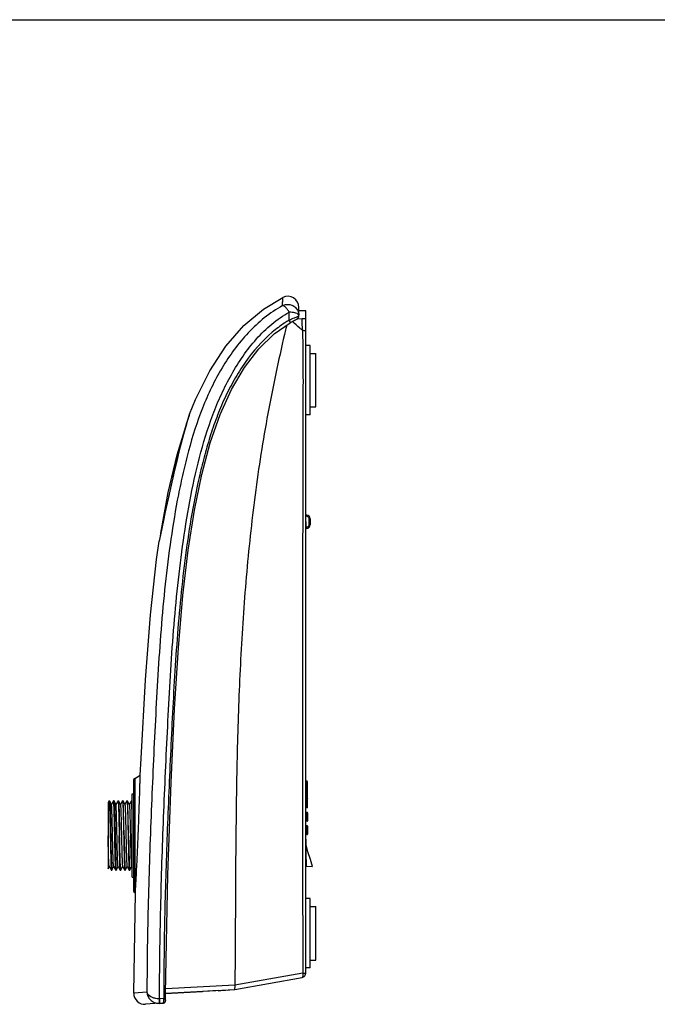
# Model space of a CAD drawing. Header units: inches. Extents: x 0 to 17, y 0 to 11.
# Tile 8 of 11: x 7.4 to 10.2, y 6.7 to 11. Entities that reach past the tile are written whole.
import ezdxf

# ---------------------------------------------------------------- set-up
doc = ezdxf.new("R2010")
doc.units = ezdxf.units.IN
doc.header["$LTSCALE"] = 0.935
doc.header["$MEASUREMENT"] = 0
doc.layers.get('0').update_dxf_attribs({"linetype": 'CONTINUOUS'})

msp = doc.modelspace()

# ---------------------------------------------------------------- linework, layer by layer
at = {"color": 7, "linetype": 'Continuous'}
for p, q in [((0, 11), (17, 11)), ((8.555, 9.739), (8.5563, 9.7751)), ((8.6272, 9.6899), (8.6272, 9.7309)), ((8.6272, 9.6956), (8.6272, 9.727)), ((8.5848, 9.6746), (8.5848, 9.7106)), ((8.6263, 9.6923), (8.6211, 9.6901)), ((8.6234, 9.6845), (8.6234, 9.6845)), ((8.6268, 9.6925), (8.6263, 9.6923)), ((8.6265, 9.6892), (8.6272, 9.6899)), ((8.6266, 9.6893), (8.6272, 9.6926)), ((8.6272, 9.6927), (8.6268, 9.6925)), ((8.6575, 9.7165), (8.6272, 9.7165)), ((8.6575, 6.7962), (8.6575, 9.7165)), ((8.5884, 9.6632), (8.5907, 9.6645)), ((8.6192, 9.6813), (8.6234, 9.6814)), ((8.6234, 9.6814), (8.6414, 9.6817)), ((8.6772, 9.563), (8.6575, 9.563)), ((8.6772, 9.2579), (8.6772, 9.563)), ((8.6772, 9.5286), (8.7028, 9.5286)), ((8.7028, 9.2923), (8.7028, 9.5286)), ((8.6772, 9.2923), (8.7028, 9.2923)), ((8.1436, 9.256), (8.145, 9.2603)), ((8.6772, 9.2579), (8.6575, 9.2579)), ((8.0903, 9.0806), (8.1347, 9.2254)), ((8.1339, 9.224), (8.1344, 9.2256)), ((8.1344, 9.2256), (8.1355, 9.2292)), ((8.0512, 8.9152), (8.0903, 9.0806)), ((8.0715, 8.9802), (8.0739, 8.9904)), ((8.066, 8.956), (8.0626, 8.9411)), ((8.0688, 8.9685), (8.066, 8.956)), ((8.0715, 8.9802), (8.0688, 8.9685)), ((8.0715, 8.9802), (8.0715, 8.9802)), ((8.0187, 8.7351), (8.0512, 8.9152)), ((8.0568, 8.9151), (8.0534, 8.8994)), ((8.0485, 8.8774), (8.0438, 8.8557)), ((8.0427, 8.8503), (8.0189, 8.7385)), ((8.0438, 8.8557), (8.0427, 8.8503)), ((8.6617, 8.8152), (8.6575, 8.8153)), ((8.6619, 8.8103), (8.6575, 8.8104)), ((8.6594, 8.7785), (8.6575, 8.7785)), ((8.6594, 8.7619), (8.6594, 8.7785)), ((8.6726, 8.7729), (8.6726, 8.7995)), ((8.6772, 8.7995), (8.6726, 8.7995)), ((8.6726, 8.7729), (8.6772, 8.7729)), ((8.6772, 8.7995), (8.6772, 8.7729)), ((8.0189, 8.7385), (8.011, 8.7008)), ((8.6575, 8.7619), (8.6594, 8.7619)), ((8.6623, 8.7621), (8.6594, 8.7619)), ((8.6594, 8.7584), (8.6594, 8.7619)), ((8.6594, 8.757), (8.6594, 8.7584)), ((8.6623, 8.7572), (8.6594, 8.757)), ((7.8988, 7.646), (7.8988, 7.1592)), ((7.9038, 7.6545), (7.9277, 7.6683)), ((7.9038, 7.6545), (7.9038, 7.1506)), ((8.6585, 7.642), (8.6594, 7.6418)), ((8.6636, 7.6415), (8.6594, 7.6418)), ((8.6594, 7.6412), (8.6594, 7.6418)), ((8.6635, 7.6409), (8.6594, 7.6412)), ((8.6594, 7.6412), (8.6594, 7.5675)), ((8.6635, 7.6409), (8.6636, 7.6415)), ((8.6635, 7.5677), (8.6635, 7.6409)), ((8.6654, 7.5269), (8.6654, 7.6395)), ((7.7907, 7.5551), (7.786, 7.5477)), ((7.7907, 7.5551), (7.7908, 7.5551)), ((7.7908, 7.5551), (7.7927, 7.5551)), ((7.7927, 7.5551), (7.7928, 7.555)), ((7.8008, 7.5399), (7.7928, 7.555)), ((7.8103, 7.555), (7.8008, 7.5399)), ((7.8104, 7.5551), (7.8103, 7.555)), ((7.8104, 7.5551), (7.8124, 7.5551)), ((7.8124, 7.5551), (7.8125, 7.555)), ((7.8204, 7.5399), (7.8125, 7.555)), ((7.83, 7.5551), (7.8204, 7.5399)), ((7.83, 7.5551), (7.8301, 7.5551)), ((7.8301, 7.5551), (7.8321, 7.5551)), ((7.8321, 7.5551), (7.8322, 7.555)), ((7.8402, 7.5397), (7.8322, 7.555)), ((7.8497, 7.5551), (7.8401, 7.5399)), ((7.8497, 7.5551), (7.8498, 7.5551)), ((7.8498, 7.5551), (7.8518, 7.5551)), ((7.8519, 7.555), (7.8518, 7.5551)), ((7.8598, 7.5399), (7.8519, 7.555)), ((7.8694, 7.5551), (7.8598, 7.5399)), ((7.8694, 7.5551), (7.8695, 7.5551)), ((7.8695, 7.5551), (7.8714, 7.5551)), ((7.8716, 7.555), (7.8714, 7.5551)), ((7.8795, 7.5399), (7.8716, 7.555)), ((7.8891, 7.5551), (7.8795, 7.5399)), ((7.8891, 7.5551), (7.8892, 7.5551)), ((7.8892, 7.5551), (7.8923, 7.5551)), ((7.8892, 7.5551), (7.8892, 7.5551)), ((7.8923, 7.5856), (7.8988, 7.5856)), ((7.8923, 7.2195), (7.8923, 7.5856)), ((8.6594, 7.5621), (8.6576, 7.5621)), ((8.6592, 7.5648), (8.6593, 7.5664)), ((8.6594, 7.5641), (8.6592, 7.5648)), ((8.6593, 7.5664), (8.6594, 7.5675)), ((8.6635, 7.5677), (8.6594, 7.5675)), ((8.6594, 7.5641), (8.6635, 7.5643)), ((8.6594, 7.5641), (8.6594, 7.5621)), ((8.6594, 7.5621), (8.6635, 7.5623)), ((8.6594, 7.5621), (8.6594, 7.5267)), ((8.6636, 7.567), (8.6635, 7.5677)), ((8.6635, 7.5643), (8.6637, 7.5655)), ((8.6635, 7.5643), (8.6636, 7.5633)), ((8.6654, 7.5623), (8.6635, 7.5623)), ((8.6635, 7.5623), (8.6635, 7.5269)), ((7.786, 7.5477), (7.786, 7.2559)), ((7.8009, 7.5397), (7.8008, 7.5399)), ((7.8206, 7.5397), (7.8204, 7.5399)), ((7.8599, 7.5397), (7.8598, 7.5399)), ((7.8796, 7.5396), (7.8795, 7.5399)), ((8.6575, 7.5267), (8.6594, 7.5267)), ((8.6635, 7.5269), (8.6594, 7.5267)), ((8.6594, 7.5247), (8.6594, 7.5257)), ((8.6635, 7.5249), (8.6594, 7.5247)), ((8.6635, 7.5269), (8.6654, 7.5269)), ((8.6635, 7.5249), (8.6635, 7.5269)), ((8.6654, 7.503), (8.6578, 7.503)), ((8.6595, 7.5049), (8.6634, 7.5049)), ((8.6595, 7.5049), (8.6595, 7.4656)), ((8.6634, 7.4656), (8.6634, 7.5049)), ((8.6654, 7.503), (8.6654, 7.4675)), ((7.8051, 7.426), (7.8051, 7.4262)), ((7.8062, 7.378), (7.8051, 7.426)), ((8.6575, 7.4675), (8.6654, 7.4675)), ((8.6654, 7.4439), (8.6578, 7.4439)), ((8.6634, 7.4656), (8.6595, 7.4656)), ((8.6595, 7.4459), (8.6634, 7.4459)), ((8.6595, 7.4459), (8.6595, 7.4065)), ((8.6634, 7.4065), (8.6634, 7.4459)), ((8.6654, 7.4439), (8.6654, 7.4085)), ((7.787, 7.3583), (7.786, 7.4009)), ((8.6575, 7.4085), (8.6654, 7.4085)), ((8.6634, 7.4065), (8.6595, 7.4065)), ((7.786, 7.2559), (7.7909, 7.2652)), ((7.7908, 7.2654), (7.7909, 7.2652)), ((7.7909, 7.2652), (7.8005, 7.2501)), ((7.8027, 7.2501), (7.8106, 7.2653)), ((7.8105, 7.2654), (7.8106, 7.2653)), ((7.8106, 7.2653), (7.8202, 7.2501)), ((7.8224, 7.2501), (7.8303, 7.2652)), ((7.8301, 7.2654), (7.8303, 7.2652)), ((7.8303, 7.2652), (7.8399, 7.2501)), ((7.842, 7.2501), (7.85, 7.2652)), ((7.8498, 7.2654), (7.85, 7.2652)), ((7.85, 7.2652), (7.8595, 7.2501)), ((7.8617, 7.2501), (7.8696, 7.2653)), ((7.8695, 7.2655), (7.8696, 7.2653)), ((7.8696, 7.2653), (7.8792, 7.2501)), ((7.8814, 7.2501), (7.8893, 7.2652)), ((7.8892, 7.2654), (7.8923, 7.2605)), ((8.6578, 7.2667), (8.6874, 7.2652)), ((7.8005, 7.2501), (7.8006, 7.25)), ((7.8006, 7.25), (7.8025, 7.25)), ((7.8025, 7.25), (7.8027, 7.2501)), ((7.8203, 7.25), (7.8202, 7.2501)), ((7.8203, 7.25), (7.8222, 7.25)), ((7.8222, 7.25), (7.8224, 7.2501)), ((7.84, 7.25), (7.8399, 7.2501)), ((7.84, 7.25), (7.8419, 7.25)), ((7.842, 7.2501), (7.8419, 7.25)), ((7.8595, 7.2501), (7.8596, 7.25)), ((7.8596, 7.25), (7.8616, 7.25)), ((7.8616, 7.25), (7.8617, 7.2501)), ((7.8792, 7.2501), (7.8794, 7.25)), ((7.8794, 7.25), (7.8813, 7.25)), ((7.8813, 7.25), (7.8814, 7.2501)), ((7.8923, 7.2195), (7.8988, 7.2195)), ((7.8989, 6.7075), (7.9066, 7.149)), ((7.9038, 7.1506), (7.9066, 7.149)), ((7.9066, 7.149), (7.9069, 7.154)), ((8.6772, 7.124), (8.6575, 7.124)), ((8.6772, 6.8189), (8.6772, 7.124)), ((8.6772, 7.0896), (8.7028, 7.0896)), ((8.7028, 6.8534), (8.7028, 7.0896)), ((8.6772, 6.8189), (8.6575, 6.8189)), ((8.6772, 6.8534), (8.7028, 6.8534)), ((8.3452, 6.7233), (8.6413, 6.7768)), ((8.6446, 6.7957), (8.3453, 6.7422)), ((8.6446, 6.7957), (8.654, 6.7959)), ((8.654, 6.7959), (8.6575, 6.7962)), ((8.0316, 6.7558), (8.0313, 6.7085)), ((8.0316, 6.7574), (8.0316, 6.7558)), ((8.0318, 6.7574), (8.0318, 6.7558)), ((8.3453, 6.7428), (8.0401, 6.7268)), ((8.3453, 6.7422), (8.3453, 6.7428)), ((7.9573, 6.7116), (7.8989, 6.7075)), ((8.0313, 6.7085), (8.0313, 6.7051)), ((8.0313, 6.7085), (8.0313, 6.7051)), ((8.0313, 6.7051), (8.0313, 6.6834)), ((8.0398, 6.7051), (8.0313, 6.7051)), ((8.0397, 6.7071), (8.3429, 6.7229)), ((8.0397, 6.706), (8.2027, 6.7146)), ((8.0397, 6.6992), (8.0398, 6.7051)), ((8.271, 6.7184), (8.2027, 6.7149)), ((8.271, 6.7181), (8.2835, 6.7188)), ((8.2835, 6.7188), (8.3429, 6.7229)), ((8.3429, 6.7229), (8.3452, 6.7234)), ((8.3444, 6.7247), (8.3451, 6.7269)), ((8.3452, 6.7234), (8.3452, 6.725)), ((8.0123, 6.6625), (7.9516, 6.6582)), ((8.0128, 6.6625), (8.0123, 6.6625)), ((8.0128, 6.6625), (8.0295, 6.6637)), ((8.0312, 6.6834), (8.0141, 6.6822)), ((8.0396, 6.6759), (8.0396, 6.6756)), ((8.0397, 6.6751), (8.0397, 6.6748)), ((8.0397, 6.6748), (8.0397, 6.6746))]:
    msp.add_line(p, q, dxfattribs=at)
for points in [[(8.145, 9.2603), (8.1711, 9.3252), (8.2341, 9.4515), (8.3057, 9.5603), (8.385, 9.6513), (8.4709, 9.724), (8.5563, 9.7751)], [(8.555, 9.739), (8.556, 9.7661), (8.5563, 9.7751)], [(8.5907, 9.6645), (8.603, 9.6716), (8.6081, 9.6746), (8.6125, 9.6771), (8.6162, 9.6794), (8.6191, 9.6813), (8.6216, 9.683), (8.6234, 9.6845)], [(8.6234, 9.6845), (8.625, 9.6863), (8.6266, 9.6893)], [(8.4501, 9.5479), (8.5188, 9.6147), (8.5884, 9.6632)], [(8.0398, 6.7051), (8.0489, 7.2297), (8.0642, 7.6369), (8.0796, 7.9612), (8.096, 8.2304), (8.1156, 8.4603), (8.1391, 8.6603), (8.1669, 8.8368), (8.1992, 8.9937), (8.2364, 9.134), (8.2796, 9.2591), (8.3299, 9.3697), (8.387, 9.4661), (8.4501, 9.5479)], [(8.1447, 9.2597), (8.1427, 9.253), (8.1369, 9.2342)], [(8.1369, 9.2342), (8.1286, 9.2057), (8.1189, 9.171), (8.1087, 9.133), (8.0987, 9.0937), (8.0888, 9.0538), (8.0793, 9.0138), (8.0715, 8.9802)], [(8.0715, 8.9802), (8.0641, 8.9476), (8.0553, 8.9082), (8.0466, 8.8687), (8.0382, 8.8295), (8.0301, 8.7916), (8.0227, 8.7568)], [(8.0227, 8.7568), (8.0167, 8.7278), (8.0112, 8.7015)], [(7.9277, 7.6683), (7.9314, 7.7419), (7.9508, 8.0894), (7.9727, 8.3762), (7.9997, 8.6199), (8.011, 8.7008)], [(8.6575, 7.6438), (8.6578, 7.6428), (8.6585, 7.642)], [(8.6874, 7.2652), (8.6781, 7.2972), (8.6675, 7.3298), (8.6599, 7.3609), (8.6575, 7.3868)], [(8.0397, 6.6746), (8.0397, 6.6817), (8.0397, 6.6963), (8.0398, 6.7051)], [(8.2835, 6.7188), (8.2984, 6.7198), (8.3429, 6.7229)], [(8.0295, 6.6637), (8.0297, 6.6637), (8.031, 6.6639), (8.0322, 6.6642), (8.0333, 6.6647), (8.0343, 6.6653), (8.0352, 6.6659), (8.0361, 6.6666), (8.0368, 6.6673), (8.0374, 6.668), (8.0379, 6.6688), (8.0384, 6.6696), (8.0388, 6.6704), (8.0391, 6.6712), (8.0393, 6.672), (8.0395, 6.6727), (8.0396, 6.6734), (8.0397, 6.6741), (8.0397, 6.6747)]]:
    msp.add_lwpolyline(points, dxfattribs=at)
for centre, radius, start, end in [((8.578, 9.731), 0.0492, 359.9706, 116.0991), ((8.5791, 9.6956), 0.0481, 359.9828, 0.9211), ((9.7866, 9.3527), 1.2499, 166.117, 167.0412), ((4.027, 9.4978), 4.6181, 1.6465, 2.2823), ((10.4396, 8.5443), 2.4038, 162.7776, 163.4465), ((16.8956, 6.9556), 9.0534, 167.33112, 167.50001), ((18.583, 6.5832), 10.7814, 167.5943, 167.71401), ((8.6615, 8.7995), 0.0157, 0, 89), ((8.6198, 8.7785), 0.0396, 0.3664, 16.7391), ((8.6204, 8.7785), 0.039, 0.0019, 0.324), ((8.6615, 8.7727), 0.0157, 270, 360), ((8.6615, 8.7729), 0.0157, 273, 360), ((8.6595, 8.755), 0.00197, 92.9999, 180), ((8.6595, 8.7549), 0.00197, 89.9999, 149.1169), ((7.9087, 7.646), 0.00984, 120.0003, 180.0005), ((8.6634, 7.6395), 0.00197, 355.7612, 85.7612), ((8.6595, 7.5621), 0.00197, 93, 180), ((8.6634, 7.5663), 0.00197, 273, 360), ((8.6304, 7.5641), 0.0332, 356.9752, 358.6782), ((8.6492, 7.5655), 0.0145, 2.9056, 5.8774), ((8.6492, 7.5655), 0.0145, 0.0623, 3.0236), ((8.6595, 7.5228), 0.00197, 92.9998, 180), ((8.6922, 7.525), 0.0329, 176.9661, 178.7353), ((8.6634, 7.5269), 0.00197, 273, 360), ((8.6595, 7.5069), 0.00197, 180, 270), ((8.6634, 7.503), 0.00197, 0, 90), ((8.6595, 7.4636), 0.00197, 90, 180), ((8.6595, 7.4479), 0.00197, 180, 270), ((8.6634, 7.4675), 0.00197, 270, 360), ((8.6634, 7.4439), 0.00197, 0, 90), ((8.6595, 7.4045), 0.00197, 90, 180), ((8.6634, 7.4085), 0.00197, 270, 360), ((12.2171, 7.4301), 3.5607, 182.4709, 182.631), ((7.9087, 7.1592), 0.00984, 179.9995, 239.9997), ((8.6377, 6.7963), 0.0198, 331.0083, 339.6694), ((7.9481, 6.7073), 0.0492, 179.7897, 274), ((8.2715, 6.725), 0.0736, 0.019, 1.5248), ((8.0094, 6.7108), 0.0484, 271.6923, 273.4451), ((8.0121, 6.7111), 0.0289, 271.6913, 274.0055), ((8.0304, 6.6747), 0.00925, 2.9907, 6.1301), ((8.03, 6.6747), 0.00973, 359.0026, 359.9128), ((8.0298, 6.6747), 0.00987, 357.9035, 359.0022)]:
    msp.add_arc(centre, radius, start, end, dxfattribs=at)
for points, knots in [([(8.555, 9.739), (8.5269, 9.7234), (8.4734, 9.6871), (8.4027, 9.621), (8.3409, 9.5462), (8.2871, 9.4648), (8.2407, 9.3782), (8.1881, 9.2574), (8.1482, 9.1312), (8.1164, 9.0027), (8.0887, 8.8728), (8.0614, 8.7087), (8.037, 8.5103), (8.0187, 8.3112), (8.0051, 8.1116), (7.9944, 7.9118), (7.9849, 7.7119), (7.9732, 7.4454), (7.9619, 7.112), (7.9577, 6.8451), (7.9573, 6.7116)], [0, 0, 0, 0, 0.030343, 0.060598, 0.090989, 0.121636, 0.152502, 0.183508, 0.245764, 0.277013, 0.308315, 0.371034, 0.433855, 0.496727, 0.55962, 0.622515, 0.685405, 0.748297, 0.874116, 1, 1, 1, 1]), ([(8.555, 9.739), (8.5606, 9.7419), (8.5731, 9.7457), (8.5924, 9.7438), (8.6097, 9.7347), (8.618, 9.7248), (8.6211, 9.7193)], [0, 0, 0, 0, 0.250169, 0.500348, 0.750361, 1, 1, 1, 1]), ([(8.5848, 9.7106), (8.5823, 9.7145), (8.5772, 9.7219), (8.5703, 9.7301), (8.5646, 9.7351), (8.5604, 9.738), (8.5569, 9.7394), (8.555, 9.739)], [0, 0, 0, 0, 0.32927, 0.633381, 0.759997, 0.863626, 1, 1, 1, 1]), ([(8.013, 6.6821), (8.0132, 6.8157), (8.0169, 7.0827), (8.0279, 7.4163), (8.0393, 7.6828), (8.0486, 7.8825), (8.0592, 8.082), (8.0722, 8.2814), (8.0898, 8.4803), (8.1131, 8.6785), (8.1446, 8.8753), (8.1867, 9.0692), (8.2341, 9.2272), (8.2843, 9.3481), (8.3286, 9.435), (8.3798, 9.5172), (8.4384, 9.5931), (8.506, 9.6594), (8.5577, 9.6954), (8.5848, 9.7106)], [0, 0, 0, 0, 0.126404, 0.252662, 0.315744, 0.378797, 0.44182, 0.504821, 0.567822, 0.630788, 0.69364, 0.756285, 0.818464, 0.849335, 0.880086, 0.910673, 0.940867, 0.970547, 1, 1, 1, 1]), ([(8.6252, 9.6999), (8.6235, 9.7016), (8.6184, 9.7046), (8.6091, 9.7076), (8.5974, 9.7097), (8.5891, 9.7104), (8.5848, 9.7106)], [0, 0, 0, 0, 0.168354, 0.407679, 0.696634, 1, 1, 1, 1]), ([(8.6211, 9.6901), (8.616, 9.6881), (8.6039, 9.683), (8.5917, 9.6779), (8.5848, 9.6746)], [0, 0, 0, 0, 0.417488, 1, 1, 1, 1]), ([(8.6234, 9.6845), (8.6244, 9.6855), (8.626, 9.688), (8.6264, 9.6909), (8.6263, 9.6923)], [0, 0, 0, 0, 0.505329, 1, 1, 1, 1]), ([(8.6272, 9.6956), (8.6272, 9.696), (8.627, 9.6976), (8.626, 9.699), (8.6252, 9.6999)], [0, 0, 0, 0, 0.22013, 1, 1, 1, 1]), ([(8.6414, 9.6817), (8.6436, 9.6817), (8.6475, 9.6818), (8.652, 9.6821), (8.6548, 9.6825), (8.6562, 9.6827), (8.6571, 9.683), (8.6575, 9.6832), (8.6575, 9.6834)], [0, 0, 0, 0, 0.395119, 0.713271, 0.83195, 0.919769, 0.975046, 1, 1, 1, 1]), ([(8.5848, 9.6746), (8.5782, 9.6709), (8.552, 9.6551), (8.5276, 9.6366), (8.5101, 9.6218)], [0, 0, 0, 0, 0.250428, 1, 1, 1, 1]), ([(8.5884, 9.6632), (8.5888, 9.6634), (8.589, 9.6645), (8.5888, 9.6659), (8.5878, 9.6695), (8.5863, 9.6724), (8.5848, 9.6746)], [0, 0, 0, 0, 0.113764, 0.216789, 0.350783, 1, 1, 1, 1]), ([(8.6432, 9.6305), (8.6393, 9.6335), (8.624, 9.6458), (8.6092, 9.6588), (8.5985, 9.669)], [0, 0, 0, 0, 0.249028, 1, 1, 1, 1]), ([(8.5101, 9.6218), (8.4646, 9.5832), (8.4049, 9.5143), (8.3409, 9.4124), (8.2992, 9.331), (8.2639, 9.2463), (8.2341, 9.1592), (8.2087, 9.0705), (8.1795, 8.9507), (8.15, 8.7989), (8.1146, 8.5538), (8.0862, 8.245), (8.0694, 7.9354), (8.0578, 7.6876), (8.0471, 7.4397), (8.0387, 7.1917), (8.0333, 6.9436), (8.032, 6.8194), (8.0316, 6.7574)], [0, 0, 0, 0, 0.06043, 0.091085, 0.121936, 0.152911, 0.183983, 0.215137, 0.246358, 0.308936, 0.371646, 0.497237, 0.622898, 0.685724, 0.748554, 0.874245, 0.937115, 1, 1, 1, 1]), ([(8.5685, 9.633), (8.5553, 9.5758), (8.5296, 9.4601), (8.494, 9.2849), (8.4629, 9.1069), (8.4278, 8.8673), (8.3948, 8.5656), (8.3698, 8.2019), (8.3559, 7.8374), (8.3474, 7.351), (8.3472, 6.9861), (8.3453, 6.7428)], [0, 0, 0, 0, 0.060544, 0.122364, 0.18458, 0.247024, 0.37229, 0.497774, 0.623299, 0.748825, 1, 1, 1, 1]), ([(8.6432, 9.6305), (8.6439, 9.6011), (8.6451, 9.5424), (8.6455, 9.4542), (8.6455, 9.366), (8.6452, 9.2482), (8.6449, 9.1009), (8.6443, 8.8651), (8.6436, 8.5699), (8.643, 8.2154), (8.6428, 7.8607), (8.6432, 7.5057), (8.6438, 7.1507), (8.6443, 6.914), (8.6445, 6.7957)], [0, 0, 0, 0, 0.031065, 0.062172, 0.093301, 0.124447, 0.186783, 0.249172, 0.374086, 0.499146, 0.624307, 0.74953, 0.874775, 1, 1, 1, 1]), ([(8.6432, 9.6305), (8.6451, 9.6304), (8.6485, 9.6302), (8.6531, 9.6296), (8.6558, 9.629), (8.6575, 9.6282), (8.6575, 9.6278)], [0, 0, 0, 0, 0.379767, 0.702132, 0.912537, 1, 1, 1, 1]), ([(8.0739, 8.9904), (8.08, 9.0168), (8.0985, 9.095), (8.1189, 9.1729), (8.1339, 9.224)], [0, 0, 0, 0, 0.336887, 1, 1, 1, 1]), ([(8.6619, 8.8103), (8.6619, 8.8109), (8.6619, 8.8121), (8.6619, 8.8134), (8.6619, 8.8143), (8.6618, 8.8148), (8.6618, 8.815), (8.6618, 8.8152), (8.6617, 8.8152)], [0, 0, 0, 0, 0.381071, 0.704205, 0.828232, 0.920804, 0.978273, 1, 1, 1, 1]), ([(8.6619, 8.8103), (8.6646, 8.8102), (8.6703, 8.8079), (8.6726, 8.8022), (8.6726, 8.7995)], [0, 0, 0, 0, 0.49977, 1, 1, 1, 1]), ([(8.6726, 8.7729), (8.6726, 8.7702), (8.6704, 8.7647), (8.665, 8.7622), (8.6623, 8.7621)], [0, 0, 0, 0, 0.500225, 1, 1, 1, 1]), ([(8.6623, 8.7572), (8.6623, 8.7572), (8.6623, 8.7573), (8.6624, 8.7576), (8.6624, 8.7581), (8.6624, 8.7589), (8.6624, 8.7603), (8.6623, 8.7614), (8.6623, 8.7621)], [0, 0, 0, 0, 0.021685, 0.07907, 0.171487, 0.295376, 0.618602, 1, 1, 1, 1]), ([(7.9069, 7.154), (7.9087, 7.1873), (7.9119, 7.2491), (7.9164, 7.3425), (7.9202, 7.4331), (7.9234, 7.5204), (7.9255, 7.5856), (7.9267, 7.6274), (7.9272, 7.6483), (7.9275, 7.6611), (7.9276, 7.6669), (7.9277, 7.6683)], [0, 0, 0, 0, 0.194431, 0.360624, 0.544986, 0.722645, 0.869621, 0.925222, 0.966297, 0.991497, 1, 1, 1, 1]), ([(8.6594, 7.6412), (8.6589, 7.6412), (8.6583, 7.6414), (8.6579, 7.6418), (8.6578, 7.6419)], [0, 0, 0, 0, 0.7681, 1, 1, 1, 1]), ([(8.6654, 7.6395), (8.6654, 7.6399), (8.6649, 7.6407), (8.664, 7.6409), (8.6635, 7.6409)], [0, 0, 0, 0, 0.440553, 1, 1, 1, 1]), ([(7.7908, 7.5551), (7.7908, 7.5551), (7.7909, 7.5551), (7.791, 7.5548), (7.7911, 7.5543), (7.7912, 7.5533), (7.7914, 7.552), (7.7915, 7.5504), (7.7917, 7.5484), (7.7919, 7.546), (7.7921, 7.5421), (7.7924, 7.5364), (7.7926, 7.5286), (7.7929, 7.5196), (7.7932, 7.5095), (7.7936, 7.4983), (7.7939, 7.4861), (7.7942, 7.4732), (7.7946, 7.4546), (7.7951, 7.4304), (7.7955, 7.4108), (7.7957, 7.4007)], [0, 0, 0, 0, 0.000564, 0.001586, 0.005327, 0.011425, 0.019892, 0.030717, 0.043876, 0.059337, 0.077065, 0.119141, 0.169701, 0.228256, 0.294237, 0.367, 0.445833, 0.529965, 0.618575, 0.80573, 1, 1, 1, 1]), ([(7.7928, 7.555), (7.7929, 7.5549), (7.793, 7.5545), (7.7931, 7.5536), (7.7933, 7.5525), (7.7934, 7.551), (7.7936, 7.5491), (7.7938, 7.5459), (7.7941, 7.5412), (7.7944, 7.5345), (7.7947, 7.5266), (7.7949, 7.5175), (7.7952, 7.5074), (7.7956, 7.4963), (7.796, 7.4798), (7.7965, 7.4576), (7.797, 7.4346), (7.7974, 7.4154), (7.7976, 7.4057), (7.7977, 7.4007)], [0, 0, 0, 0, 0.003131, 0.00849, 0.016104, 0.025967, 0.038063, 0.052364, 0.087452, 0.130909, 0.182335, 0.241256, 0.307126, 0.379332, 0.457202, 0.626991, 0.810191, 0.904707, 1, 1, 1, 1]), ([(7.8154, 7.4007), (7.8152, 7.4108), (7.8148, 7.4304), (7.8143, 7.4546), (7.8139, 7.4732), (7.8135, 7.4861), (7.8132, 7.4983), (7.8129, 7.5095), (7.8126, 7.5196), (7.8123, 7.5286), (7.812, 7.5364), (7.8117, 7.5421), (7.8115, 7.546), (7.8114, 7.5484), (7.8112, 7.5504), (7.8111, 7.552), (7.8109, 7.5533), (7.8108, 7.5543), (7.8107, 7.5548), (7.8106, 7.5551), (7.8105, 7.5551), (7.8104, 7.5551)], [0, 0, 0, 0, 0.194259, 0.381401, 0.470007, 0.554135, 0.632962, 0.705718, 0.771695, 0.830248, 0.88081, 0.922884, 0.940605, 0.956059, 0.969209, 0.980027, 0.988491, 0.994593, 0.998352, 0.999396, 1, 1, 1, 1]), ([(7.8125, 7.555), (7.8126, 7.5549), (7.8127, 7.5544), (7.8128, 7.5536), (7.813, 7.5524), (7.8131, 7.5509), (7.8133, 7.549), (7.8135, 7.5459), (7.8137, 7.5411), (7.814, 7.5344), (7.8143, 7.5265), (7.8147, 7.5174), (7.8149, 7.5073), (7.8152, 7.4962), (7.8156, 7.4797), (7.8162, 7.4576), (7.8167, 7.4297), (7.8171, 7.4105), (7.8173, 7.4007)], [0, 0, 0, 0, 0.003207, 0.008635, 0.01631, 0.026226, 0.038366, 0.052707, 0.087859, 0.131365, 0.182824, 0.241758, 0.307621, 0.379803, 0.457635, 0.627311, 0.810361, 1, 1, 1, 1]), ([(7.8301, 7.5551), (7.8301, 7.5551), (7.8302, 7.5551), (7.8303, 7.5548), (7.8305, 7.5543), (7.8306, 7.5533), (7.8308, 7.552), (7.8309, 7.5504), (7.8311, 7.5484), (7.8312, 7.546), (7.8315, 7.5421), (7.8317, 7.5364), (7.832, 7.5286), (7.8323, 7.5196), (7.8326, 7.5095), (7.8329, 7.4983), (7.8333, 7.4861), (7.8335, 7.4732), (7.8339, 7.4546), (7.8345, 7.4304), (7.8349, 7.4108), (7.8351, 7.4007)], [0, 0, 0, 0, 0.000575, 0.001609, 0.00537, 0.011482, 0.019956, 0.030782, 0.043939, 0.059396, 0.077119, 0.119189, 0.169745, 0.228299, 0.294279, 0.367038, 0.445865, 0.529992, 0.618597, 0.805742, 1, 1, 1, 1]), ([(7.8322, 7.555), (7.8323, 7.5549), (7.8324, 7.5544), (7.8325, 7.5536), (7.8327, 7.5524), (7.8328, 7.5509), (7.833, 7.549), (7.8332, 7.5458), (7.8334, 7.541), (7.8337, 7.5343), (7.834, 7.5264), (7.8343, 7.5174), (7.8346, 7.5072), (7.8349, 7.4961), (7.8353, 7.4797), (7.8358, 7.4575), (7.8365, 7.4297), (7.8368, 7.4105), (7.837, 7.4007)], [0, 0, 0, 0, 0.003264, 0.008741, 0.016459, 0.026414, 0.03859, 0.052963, 0.08817, 0.131717, 0.183202, 0.242148, 0.308007, 0.380172, 0.457973, 0.627561, 0.810494, 1, 1, 1, 1]), ([(7.8498, 7.5551), (7.8498, 7.5551), (7.8499, 7.5551), (7.85, 7.5548), (7.8501, 7.5543), (7.8503, 7.5533), (7.8504, 7.552), (7.8506, 7.5504), (7.8508, 7.5484), (7.8509, 7.546), (7.8511, 7.5421), (7.8514, 7.5364), (7.8517, 7.5286), (7.852, 7.5196), (7.8523, 7.5095), (7.8526, 7.4983), (7.8529, 7.4861), (7.8533, 7.4732), (7.8537, 7.4546), (7.8541, 7.4304), (7.8546, 7.4108), (7.8548, 7.4007)], [0, 0, 0, 0, 0.000561, 0.001582, 0.005322, 0.011422, 0.019891, 0.030717, 0.043876, 0.059338, 0.077065, 0.119141, 0.169701, 0.228256, 0.294237, 0.367, 0.445833, 0.529965, 0.618575, 0.80573, 1, 1, 1, 1]), ([(7.8567, 7.4007), (7.8565, 7.4105), (7.8561, 7.4297), (7.8556, 7.4534), (7.8552, 7.4716), (7.8549, 7.4843), (7.8546, 7.4963), (7.8543, 7.5074), (7.854, 7.5176), (7.8537, 7.5266), (7.8534, 7.5345), (7.8531, 7.5412), (7.8528, 7.546), (7.8526, 7.5491), (7.8525, 7.551), (7.8523, 7.5525), (7.8522, 7.5537), (7.852, 7.5545), (7.8519, 7.5549), (7.8519, 7.555)], [0, 0, 0, 0, 0.189946, 0.373268, 0.460298, 0.543149, 0.62105, 0.693273, 0.759147, 0.818057, 0.869456, 0.912873, 0.947905, 0.962173, 0.974231, 0.984053, 0.99162, 0.996928, 1, 1, 1, 1]), ([(7.8695, 7.5551), (7.8695, 7.5551), (7.8696, 7.5551), (7.8697, 7.5548), (7.8699, 7.5543), (7.87, 7.5533), (7.8702, 7.552), (7.8703, 7.5504), (7.8705, 7.5484), (7.8706, 7.546), (7.8708, 7.5421), (7.8711, 7.5364), (7.8714, 7.5286), (7.8717, 7.5196), (7.872, 7.5095), (7.8723, 7.4983), (7.8727, 7.4815), (7.8732, 7.4589), (7.8739, 7.4304), (7.8743, 7.4108), (7.8745, 7.4007)], [0, 0, 0, 0, 0.00061, 0.001659, 0.005429, 0.011538, 0.020008, 0.030828, 0.04398, 0.059433, 0.077154, 0.119222, 0.16978, 0.228334, 0.29431, 0.367064, 0.445888, 0.618613, 0.80575, 1, 1, 1, 1]), ([(7.8764, 7.4008), (7.8762, 7.4105), (7.8758, 7.4297), (7.8752, 7.4576), (7.8747, 7.4797), (7.8743, 7.4962), (7.874, 7.5073), (7.8737, 7.5174), (7.8734, 7.5265), (7.8731, 7.5344), (7.8728, 7.5411), (7.8725, 7.5459), (7.8723, 7.549), (7.8722, 7.5509), (7.872, 7.5524), (7.8719, 7.5536), (7.8717, 7.5544), (7.8716, 7.5549), (7.8716, 7.555)], [0, 0, 0, 0, 0.189568, 0.372555, 0.542182, 0.619997, 0.69217, 0.758032, 0.816972, 0.868442, 0.911967, 0.947145, 0.961503, 0.973664, 0.983603, 0.991305, 0.996762, 1, 1, 1, 1]), ([(7.8923, 7.4853), (7.8922, 7.4904), (7.8919, 7.5), (7.8916, 7.5135), (7.8912, 7.5238), (7.891, 7.5312), (7.8908, 7.536), (7.8906, 7.5402), (7.8904, 7.544), (7.8902, 7.5472), (7.89, 7.5499), (7.8898, 7.5518), (7.8897, 7.553), (7.8896, 7.5537), (7.8895, 7.5543), (7.8894, 7.5547), (7.8894, 7.555), (7.8893, 7.5551), (7.8892, 7.5551)], [0, 0, 0, 0, 0.216326, 0.411434, 0.582384, 0.657978, 0.726595, 0.787979, 0.841902, 0.888159, 0.926577, 0.957011, 0.969203, 0.979366, 0.987499, 0.993611, 0.997732, 1, 1, 1, 1]), ([(8.6575, 7.5688), (8.6575, 7.5685), (8.6581, 7.5677), (8.6589, 7.5675), (8.6594, 7.5675)], [0, 0, 0, 0, 0.441178, 1, 1, 1, 1]), ([(8.6635, 7.5677), (8.664, 7.5676), (8.6649, 7.5674), (8.6654, 7.5666), (8.6654, 7.5663)], [0, 0, 0, 0, 0.559128, 1, 1, 1, 1]), ([(7.8051, 7.4262), (7.805, 7.4337), (7.8046, 7.4482), (7.8041, 7.4691), (7.8036, 7.4882), (7.8031, 7.5026), (7.8028, 7.5127), (7.8025, 7.5192), (7.8022, 7.5249), (7.802, 7.5297), (7.8017, 7.5335), (7.8015, 7.5361), (7.8013, 7.5377), (7.8012, 7.5386), (7.801, 7.5392), (7.8009, 7.5396), (7.8009, 7.5397)], [0, 0, 0, 0, 0.197665, 0.383856, 0.55294, 0.700166, 0.764392, 0.821734, 0.871711, 0.913846, 0.94783, 0.973546, 0.983282, 0.99093, 0.996492, 1, 1, 1, 1]), ([(7.8301, 7.2654), (7.8301, 7.2656), (7.83, 7.2659), (7.8298, 7.2666), (7.8297, 7.2677), (7.8295, 7.269), (7.8294, 7.2707), (7.8292, 7.2735), (7.8289, 7.2777), (7.8286, 7.2836), (7.8283, 7.2906), (7.828, 7.2986), (7.8277, 7.3075), (7.8275, 7.3173), (7.827, 7.3319), (7.8265, 7.3516), (7.8259, 7.3764), (7.8254, 7.4021), (7.8248, 7.4279), (7.8242, 7.4528), (7.8237, 7.4725), (7.8233, 7.4871), (7.823, 7.497), (7.8227, 7.506), (7.8224, 7.5141), (7.8221, 7.5212), (7.8218, 7.5271), (7.8215, 7.5314), (7.8213, 7.5342), (7.8212, 7.5359), (7.821, 7.5373), (7.8209, 7.5384), (7.8207, 7.5391), (7.8206, 7.5396), (7.8206, 7.5397)], [0, 0, 0, 0, 0.001558, 0.004217, 0.008007, 0.012926, 0.018955, 0.026077, 0.043521, 0.065092, 0.0906, 0.119843, 0.152602, 0.188561, 0.227356, 0.311963, 0.403417, 0.498428, 0.593493, 0.685169, 0.770019, 0.808959, 0.845119, 0.878149, 0.907693, 0.933453, 0.955253, 0.972944, 0.980203, 0.98638, 0.991459, 0.995426, 0.998271, 1, 1, 1, 1]), ([(7.8402, 7.5397), (7.8403, 7.5395), (7.8404, 7.5391), (7.8406, 7.5384), (7.8407, 7.5373), (7.8409, 7.5359), (7.841, 7.5342), (7.8412, 7.5313), (7.8415, 7.527), (7.8418, 7.521), (7.8421, 7.514), (7.8424, 7.5059), (7.8427, 7.4968), (7.843, 7.4869), (7.8434, 7.4723), (7.8439, 7.4525), (7.8445, 7.4276), (7.845, 7.4018), (7.8456, 7.3761), (7.8462, 7.3513), (7.8467, 7.3316), (7.8471, 7.3171), (7.8474, 7.3073), (7.8477, 7.2983), (7.848, 7.2903), (7.8483, 7.2834), (7.8486, 7.2775), (7.8489, 7.2733), (7.8491, 7.2706), (7.8492, 7.269), (7.8494, 7.2676), (7.8495, 7.2666), (7.8497, 7.2659), (7.8498, 7.2655), (7.8498, 7.2654)], [0, 0, 0, 0, 0.001705, 0.004533, 0.008502, 0.013604, 0.019825, 0.027146, 0.044985, 0.06691, 0.092734, 0.122276, 0.155334, 0.191583, 0.23065, 0.315681, 0.407413, 0.502565, 0.597608, 0.689122, 0.77364, 0.812326, 0.848197, 0.880935, 0.910193, 0.93563, 0.957033, 0.974261, 0.981281, 0.987222, 0.992072, 0.995821, 0.998461, 1, 1, 1, 1]), ([(7.8599, 7.5397), (7.86, 7.5395), (7.8601, 7.5391), (7.8602, 7.5384), (7.8604, 7.5373), (7.8605, 7.536), (7.8607, 7.5343), (7.8609, 7.5315), (7.8612, 7.5273), (7.8614, 7.5213), (7.8617, 7.5143), (7.862, 7.5062), (7.8623, 7.4972), (7.8626, 7.4873), (7.863, 7.4727), (7.8635, 7.453), (7.8641, 7.4281), (7.8647, 7.4023), (7.8653, 7.3765), (7.8659, 7.3517), (7.8664, 7.332), (7.8668, 7.3174), (7.8671, 7.3076), (7.8674, 7.2986), (7.8677, 7.2906), (7.868, 7.2836), (7.8683, 7.2777), (7.8685, 7.2735), (7.8688, 7.2707), (7.8689, 7.269), (7.869, 7.2677), (7.8692, 7.2667), (7.8693, 7.266), (7.8694, 7.2656), (7.8695, 7.2655)], [0, 0, 0, 0, 0.001699, 0.004492, 0.008388, 0.013382, 0.019466, 0.026631, 0.044168, 0.065912, 0.09171, 0.121254, 0.154222, 0.190301, 0.229188, 0.314089, 0.405836, 0.500967, 0.596073, 0.687627, 0.772397, 0.811273, 0.847272, 0.880026, 0.90929, 0.934851, 0.956502, 0.974024, 0.981168, 0.987199, 0.992093, 0.995846, 0.99847, 1, 1, 1, 1]), ([(7.8796, 7.5396), (7.8797, 7.5395), (7.8798, 7.5391), (7.8799, 7.5384), (7.8801, 7.5373), (7.8802, 7.5359), (7.8804, 7.5342), (7.8806, 7.5314), (7.8808, 7.5271), (7.8811, 7.5211), (7.8814, 7.514), (7.8817, 7.5059), (7.882, 7.4969), (7.8823, 7.487), (7.8827, 7.4723), (7.8832, 7.4525), (7.8838, 7.4277), (7.8844, 7.4019), (7.885, 7.3761), (7.8856, 7.3513), (7.8861, 7.3316), (7.8865, 7.3171), (7.8868, 7.3073), (7.8871, 7.2983), (7.8874, 7.2903), (7.8877, 7.2834), (7.888, 7.2775), (7.8882, 7.2733), (7.8885, 7.2706), (7.8886, 7.269), (7.8887, 7.2676), (7.8889, 7.2666), (7.889, 7.2659), (7.8891, 7.2656), (7.8892, 7.2654)], [0, 0, 0, 0, 0.001695, 0.004492, 0.008416, 0.013468, 0.019647, 0.026946, 0.044798, 0.066772, 0.092639, 0.122183, 0.155193, 0.191401, 0.230478, 0.315588, 0.407347, 0.502522, 0.597591, 0.68914, 0.773743, 0.812422, 0.848263, 0.880969, 0.910236, 0.935741, 0.957203, 0.974418, 0.981409, 0.987316, 0.992131, 0.995849, 0.998467, 1, 1, 1, 1]), ([(7.7957, 7.4007), (7.7959, 7.3911), (7.7963, 7.3722), (7.7969, 7.3447), (7.7974, 7.323), (7.7978, 7.3069), (7.7981, 7.2961), (7.7984, 7.2862), (7.7987, 7.2774), (7.799, 7.2697), (7.7993, 7.2633), (7.7995, 7.2587), (7.7998, 7.2557), (7.7999, 7.2539), (7.8, 7.2525), (7.8002, 7.2514), (7.8003, 7.2506), (7.8004, 7.2502), (7.8005, 7.2501)], [0, 0, 0, 0, 0.191795, 0.376184, 0.546471, 0.624367, 0.696472, 0.762128, 0.82074, 0.87178, 0.914785, 0.949364, 0.963394, 0.975208, 0.984783, 0.992101, 0.997161, 1, 1, 1, 1]), ([(7.7977, 7.4007), (7.7979, 7.3909), (7.7982, 7.3716), (7.7988, 7.3479), (7.7992, 7.3298), (7.7995, 7.3171), (7.7998, 7.3053), (7.8001, 7.2944), (7.8004, 7.2845), (7.8007, 7.2758), (7.801, 7.2682), (7.8012, 7.2627), (7.8015, 7.2589), (7.8016, 7.2566), (7.8018, 7.2546), (7.8019, 7.253), (7.8021, 7.2518), (7.8022, 7.2509), (7.8023, 7.2503), (7.8024, 7.2501), (7.8025, 7.25), (7.8025, 7.25)], [0, 0, 0, 0, 0.195538, 0.38322, 0.471877, 0.555946, 0.63463, 0.707184, 0.772922, 0.831219, 0.881525, 0.923366, 0.940988, 0.956354, 0.969431, 0.980188, 0.988605, 0.99467, 0.998398, 0.999423, 1, 1, 1, 1]), ([(7.8202, 7.2501), (7.8201, 7.2502), (7.82, 7.2506), (7.8199, 7.2514), (7.8197, 7.2525), (7.8196, 7.2539), (7.8194, 7.2557), (7.8192, 7.2587), (7.8189, 7.2633), (7.8187, 7.2698), (7.8184, 7.2774), (7.8181, 7.2862), (7.8178, 7.2961), (7.8175, 7.3069), (7.8171, 7.323), (7.8166, 7.3448), (7.816, 7.3722), (7.8156, 7.3911), (7.8154, 7.4007)], [0, 0, 0, 0, 0.002861, 0.007944, 0.015283, 0.024875, 0.036703, 0.050743, 0.08533, 0.128334, 0.179373, 0.237987, 0.303642, 0.375741, 0.453628, 0.623887, 0.808242, 1, 1, 1, 1]), ([(7.8173, 7.4007), (7.8176, 7.3909), (7.818, 7.3716), (7.8184, 7.3479), (7.8189, 7.3298), (7.8192, 7.3171), (7.8195, 7.3053), (7.8198, 7.2944), (7.8201, 7.2845), (7.8204, 7.2758), (7.8207, 7.2682), (7.8209, 7.2627), (7.8212, 7.2589), (7.8213, 7.2566), (7.8214, 7.2546), (7.8216, 7.253), (7.8217, 7.2518), (7.8219, 7.2509), (7.822, 7.2503), (7.8221, 7.2501), (7.8222, 7.25), (7.8222, 7.25)], [0, 0, 0, 0, 0.195529, 0.383203, 0.471857, 0.555922, 0.634603, 0.707153, 0.772887, 0.831182, 0.881488, 0.923329, 0.940948, 0.956311, 0.969384, 0.980137, 0.988552, 0.994621, 0.998362, 0.9994, 1, 1, 1, 1]), ([(7.8399, 7.2501), (7.8398, 7.2502), (7.8397, 7.2506), (7.8395, 7.2514), (7.8394, 7.2525), (7.8392, 7.254), (7.8391, 7.2558), (7.8389, 7.2588), (7.8387, 7.2634), (7.8384, 7.2699), (7.838, 7.2776), (7.8377, 7.2864), (7.8374, 7.2962), (7.8372, 7.3071), (7.8368, 7.3231), (7.8363, 7.3448), (7.8356, 7.3723), (7.8353, 7.3911), (7.8351, 7.4007)], [0, 0, 0, 0, 0.002982, 0.008166, 0.015593, 0.025261, 0.037159, 0.051263, 0.085963, 0.129057, 0.180155, 0.238793, 0.30444, 0.376502, 0.454329, 0.624408, 0.808519, 1, 1, 1, 1]), ([(7.8419, 7.25), (7.8419, 7.25), (7.8418, 7.2501), (7.8417, 7.2503), (7.8416, 7.2509), (7.8414, 7.2518), (7.8413, 7.253), (7.8411, 7.2546), (7.841, 7.2566), (7.8408, 7.2589), (7.8406, 7.2627), (7.8404, 7.2682), (7.8401, 7.2758), (7.8398, 7.2845), (7.8394, 7.2944), (7.8391, 7.3053), (7.8388, 7.3171), (7.8385, 7.3298), (7.8382, 7.3479), (7.8376, 7.3716), (7.8372, 7.3909), (7.837, 7.4007)], [0, 0, 0, 0, 0.000601, 0.001643, 0.00539, 0.011465, 0.019884, 0.03064, 0.043713, 0.059076, 0.076694, 0.11853, 0.168833, 0.227128, 0.292862, 0.365412, 0.44409, 0.528153, 0.616805, 0.804475, 1, 1, 1, 1]), ([(7.8548, 7.4007), (7.855, 7.3911), (7.8554, 7.3722), (7.8559, 7.3447), (7.8565, 7.323), (7.8569, 7.3069), (7.8572, 7.2961), (7.8574, 7.2862), (7.8577, 7.2774), (7.858, 7.2697), (7.8583, 7.2633), (7.8586, 7.2587), (7.8588, 7.2556), (7.859, 7.2539), (7.8591, 7.2524), (7.8592, 7.2513), (7.8594, 7.2506), (7.8595, 7.2502), (7.8595, 7.2501)], [0, 0, 0, 0, 0.191869, 0.376322, 0.546657, 0.62457, 0.696683, 0.762341, 0.820947, 0.871972, 0.914955, 0.949505, 0.963518, 0.975312, 0.984865, 0.992159, 0.997192, 1, 1, 1, 1]), ([(7.8567, 7.4007), (7.8569, 7.3909), (7.8573, 7.3716), (7.8578, 7.3479), (7.8582, 7.3298), (7.8585, 7.3171), (7.8588, 7.3053), (7.8592, 7.2944), (7.8594, 7.2845), (7.8597, 7.2758), (7.86, 7.2682), (7.8603, 7.2627), (7.8605, 7.2589), (7.8607, 7.2566), (7.8608, 7.2546), (7.861, 7.253), (7.8611, 7.2518), (7.8613, 7.2509), (7.8614, 7.2503), (7.8615, 7.2501), (7.8616, 7.25), (7.8616, 7.25)], [0, 0, 0, 0, 0.195541, 0.383226, 0.471886, 0.555958, 0.634645, 0.707201, 0.772938, 0.831235, 0.881541, 0.923387, 0.941011, 0.95638, 0.969457, 0.980212, 0.988624, 0.994684, 0.998406, 0.999427, 1, 1, 1, 1]), ([(7.8745, 7.4007), (7.8746, 7.3911), (7.875, 7.3723), (7.8757, 7.3448), (7.8761, 7.3231), (7.8765, 7.307), (7.8768, 7.2962), (7.8771, 7.2864), (7.8774, 7.2775), (7.8777, 7.2699), (7.878, 7.2634), (7.8783, 7.2588), (7.8785, 7.2558), (7.8786, 7.254), (7.8788, 7.2525), (7.8789, 7.2514), (7.8791, 7.2506), (7.8792, 7.2502), (7.8792, 7.2501)], [0, 0, 0, 0, 0.191497, 0.375622, 0.54571, 0.623539, 0.695603, 0.761251, 0.819887, 0.870978, 0.914062, 0.948752, 0.96285, 0.974745, 0.984413, 0.99184, 0.997023, 1, 1, 1, 1]), ([(7.8764, 7.4008), (7.8766, 7.3909), (7.877, 7.3716), (7.8776, 7.3437), (7.8781, 7.3216), (7.8785, 7.3053), (7.8788, 7.2944), (7.8791, 7.2845), (7.8794, 7.2758), (7.8797, 7.2682), (7.88, 7.2627), (7.8802, 7.2589), (7.8803, 7.2566), (7.8805, 7.2546), (7.8806, 7.253), (7.8808, 7.2518), (7.8809, 7.2508), (7.8811, 7.2503), (7.8812, 7.25), (7.8813, 7.25)], [0, 0, 0, 0, 0.195535, 0.383213, 0.555937, 0.634621, 0.707174, 0.772912, 0.831211, 0.88152, 0.923361, 0.94098, 0.956343, 0.969415, 0.980168, 0.988584, 0.994655, 0.9984, 1, 1, 1, 1]), ([(8.6575, 7.3868), (8.6575, 7.3684), (8.6574, 7.3316), (8.6589, 7.2949), (8.6597, 7.2766)], [0, 0, 0, 0, 0.500811, 1, 1, 1, 1]), ([(7.7908, 7.2654), (7.7907, 7.2655), (7.7906, 7.2658), (7.7905, 7.2662), (7.7904, 7.2669), (7.7903, 7.2682), (7.7901, 7.2703), (7.7898, 7.2733), (7.7896, 7.2771), (7.7893, 7.2816), (7.7891, 7.2868), (7.7889, 7.2926), (7.7886, 7.2991), (7.7883, 7.3088), (7.7879, 7.3223), (7.7874, 7.3398), (7.7871, 7.352), (7.787, 7.3583)], [0, 0, 0, 0, 0.003313, 0.008632, 0.015993, 0.025396, 0.050276, 0.083147, 0.123865, 0.172239, 0.228051, 0.291058, 0.360871, 0.437014, 0.606425, 0.79544, 1, 1, 1, 1]), ([(7.8105, 7.2654), (7.8104, 7.2655), (7.8103, 7.2659), (7.8102, 7.2664), (7.8101, 7.2672), (7.8099, 7.2688), (7.8096, 7.2714), (7.8094, 7.2751), (7.8091, 7.2798), (7.8089, 7.2854), (7.8086, 7.2918), (7.8083, 7.299), (7.8081, 7.307), (7.8077, 7.3189), (7.8073, 7.3352), (7.8068, 7.356), (7.8064, 7.3705), (7.8062, 7.378)], [0, 0, 0, 0, 0.003137, 0.008343, 0.015665, 0.025111, 0.050354, 0.083999, 0.12587, 0.175585, 0.232722, 0.29686, 0.36754, 0.444288, 0.613994, 0.801084, 1, 1, 1, 1]), ([(8.6413, 6.7768), (8.6457, 6.7776), (8.6542, 6.7824), (8.6575, 6.7917), (8.6575, 6.7962)], [0, 0, 0, 0, 0.500009, 1, 1, 1, 1]), ([(8.6446, 6.7957), (8.6449, 6.7935), (8.6453, 6.7891), (8.6451, 6.7839), (8.6443, 6.7803), (8.6434, 6.7782), (8.6421, 6.7769), (8.6413, 6.7768)], [0, 0, 0, 0, 0.337103, 0.647244, 0.771825, 0.870557, 1, 1, 1, 1]), ([(8.6563, 6.7894), (8.6565, 6.7899), (8.6572, 6.7921), (8.6575, 6.7945), (8.6575, 6.7962)], [0, 0, 0, 0, 0.258763, 1, 1, 1, 1]), ([(8.3451, 6.7269), (8.3456, 6.7291), (8.346, 6.7342), (8.3457, 6.7393), (8.3453, 6.7422)], [0, 0, 0, 0, 0.442413, 1, 1, 1, 1]), ([(8.013, 6.6821), (8.0059, 6.682), (7.9955, 6.6832), (7.9827, 6.6872), (7.9691, 6.6934), (7.9587, 6.7029), (7.9573, 6.7116)], [0, 0, 0, 0, 0.316988, 0.465692, 0.601711, 1, 1, 1, 1]), ([(7.9573, 6.7116), (7.9576, 6.7055), (7.9607, 6.6931), (7.972, 6.6768), (7.9894, 6.665), (8.0037, 6.6622), (8.0108, 6.6624)], [0, 0, 0, 0, 0.228693, 0.470739, 0.730072, 1, 1, 1, 1]), ([(8.3429, 6.7229), (8.3432, 6.723), (8.3438, 6.7236), (8.3442, 6.7243), (8.3444, 6.7247)], [0, 0, 0, 0, 0.352071, 1, 1, 1, 1]), ([(8.0108, 6.6624), (8.011, 6.6624), (8.0115, 6.663), (8.0117, 6.6635), (8.0118, 6.6639)], [0, 0, 0, 0, 0.338005, 1, 1, 1, 1]), ([(8.0118, 6.6639), (8.0121, 6.6649), (8.0125, 6.6674), (8.0131, 6.6735), (8.0131, 6.6786), (8.013, 6.6821)], [0, 0, 0, 0, 0.170117, 0.416734, 1, 1, 1, 1]), ([(8.0128, 6.6625), (8.013, 6.6625), (8.0134, 6.663), (8.014, 6.665), (8.0144, 6.6691), (8.0145, 6.6752), (8.0143, 6.6798), (8.0141, 6.6822)], [0, 0, 0, 0, 0.029674, 0.087503, 0.30902, 0.640525, 1, 1, 1, 1]), ([(8.0295, 6.6637), (8.0297, 6.6637), (8.0302, 6.6642), (8.0308, 6.6662), (8.0313, 6.6702), (8.0315, 6.6763), (8.0314, 6.6809), (8.0312, 6.6834)], [0, 0, 0, 0, 0.034357, 0.096074, 0.311608, 0.627991, 1, 1, 1, 1]), ([(8.0312, 6.6834), (8.0334, 6.6834), (8.0376, 6.6816), (8.0394, 6.6777), (8.0396, 6.6759)], [0, 0, 0, 0, 0.547754, 1, 1, 1, 1])]:
    msp.add_open_spline(points, degree=3, knots=knots, dxfattribs=at)
msp.add_open_spline([(8.6211, 9.7193), (8.6249, 9.7124), (8.627, 9.7043), (8.6272, 9.6964)], degree=3, dxfattribs=at)

doc.saveas('drawing.dxf')
